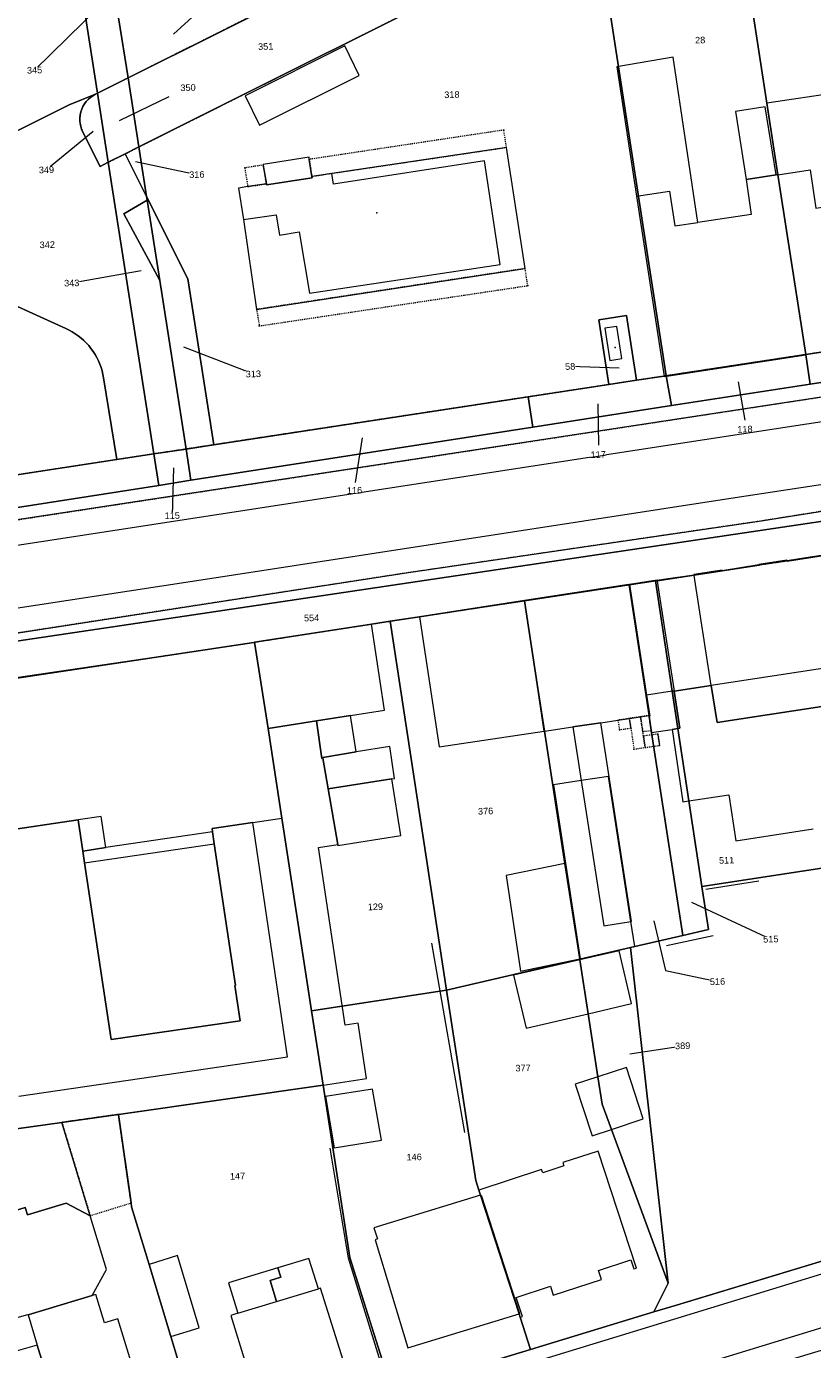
# Model space of a CAD drawing. Header units: millimetres. Extents: x -191 to 81095, y -508122 to 28741.
# Tile 134 of 251: x 5333 to 5417, y 9745 to 9886. Entities that reach past the tile are written whole.
import ezdxf

# ---------------------------------------------------------------- set-up
doc = ezdxf.new("R2010")
doc.units = ezdxf.units.MM
for name, pattern in [('VE22-087 DB - VST Hervest-Dorsten ALK VA2736$0$1', [0]), ('VE22-087 DB - VST Hervest-Dorsten ALK VA2736$0$2', [0.16, 0.06, -0.1]), ('VE22-087 DB - VST Hervest-Dorsten ALK VA2736$0$3', [0.26, 0.11, -0.15])]:
    doc.linetypes.add(name, pattern=pattern)
doc.layers.get('0').update_dxf_attribs({"color": 251})
for name, color, linetype, lineweight in [('VE22-087 DB - VST Hervest-Dorsten ALK VA2736$0$AX_Bauteil', 7, 'VE22-087 DB - VST Hervest-Dorsten ALK VA2736$0$1', 18), ('VE22-087 DB - VST Hervest-Dorsten ALK VA2736$0$AX_BesondererBauwerkspunkt_G2100', 7, 'VE22-087 DB - VST Hervest-Dorsten ALK VA2736$0$1', 18), ('VE22-087 DB - VST Hervest-Dorsten ALK VA2736$0$AX_BesondererBauwerkspunkt_G2300', 7, 'VE22-087 DB - VST Hervest-Dorsten ALK VA2736$0$1', 18), ('VE22-087 DB - VST Hervest-Dorsten ALK VA2736$0$AX_Flurstueck', 9, 'VE22-087 DB - VST Hervest-Dorsten ALK VA2736$0$1', 18), ('VE22-087 DB - VST Hervest-Dorsten ALK VA2736$0$AX_Gebaeude', 7, 'VE22-087 DB - VST Hervest-Dorsten ALK VA2736$0$1', 18), ('VE22-087 DB - VST Hervest-Dorsten ALK VA2736$0$AX_IndustrieUndGewerbeflaeche', 7, 'VE22-087 DB - VST Hervest-Dorsten ALK VA2736$0$1', 18), ('VE22-087 DB - VST Hervest-Dorsten ALK VA2736$0$AX_Platz', 7, 'VE22-087 DB - VST Hervest-Dorsten ALK VA2736$0$1', 18), ('VE22-087 DB - VST Hervest-Dorsten ALK VA2736$0$AX_SonstigesBauwerkOderSonstigeEinrichtung', 7, 'VE22-087 DB - VST Hervest-Dorsten ALK VA2736$0$1', 18), ('VE22-087 DB - VST Hervest-Dorsten ALK VA2736$0$AX_Strassenverkehr', 7, 'VE22-087 DB - VST Hervest-Dorsten ALK VA2736$0$1', 18), ('VE22-087 DB - VST Hervest-Dorsten ALK VA2736$0$AX_Strassenverkehrsanlage', 7, 'VE22-087 DB - VST Hervest-Dorsten ALK VA2736$0$1', 18), ('VE22-087 DB - VST Hervest-Dorsten ALK VA2736$0$AX_Vegetationsmerkmal', 7, 'VE22-087 DB - VST Hervest-Dorsten ALK VA2736$0$1', 18), ('VE22-087 DB - VST Hervest-Dorsten ALK VA2736$0$AX_Weg', 7, 'VE22-087 DB - VST Hervest-Dorsten ALK VA2736$0$1', 18), ('VE22-087 DB - VST Hervest-Dorsten ALK VA2736$0$AX_Wohnbauflaeche', 7, 'VE22-087 DB - VST Hervest-Dorsten ALK VA2736$0$1', 18), ('VE22-087 DB - VST Hervest-Dorsten ALK VA2736$0$Flurgrenzen', 9, 'VE22-087 DB - VST Hervest-Dorsten ALK VA2736$0$1', 18)]:
    doc.layers.add(name, color=color, linetype=linetype, lineweight=lineweight)
doc.layers.add('XREF ALK Kataster', color=251, linetype='Continuous')
doc.styles.add('VE22-087 DB - VST Hervest-Dorsten ALK VA2736$0$0', font='arial.ttf')

# ---------------------------------------------------------------- blocks, each defined once
blk = doc.blocks.new('VE22-087 DB - VST Hervest-Dorsten ALK VA2736$0$99')
at = {"color": 0}
blk.add_point((0, 0), dxfattribs=at)
blk = doc.blocks.new('VE22-087 DB - VST Hervest-Dorsten ALK VA2736')
at = {"layer": 'VE22-087 DB - VST Hervest-Dorsten ALK VA2736$0$AX_Bauteil', "color": 7, "linetype": 'VE22-087 DB - VST Hervest-Dorsten ALK VA2736$0$1', "lineweight": 13, "ltscale": 0.5}
for points in [[(5396.05, 9882.18, 0), (5398.17, 9868.37, 0), (5401.69, 9868.91, 0), (5402.25, 9865.19, 0), (5404.71, 9865.56, 0), (5402.06, 9883.22, 0)], [(5412.08, 9878.29, 0), (5413.26, 9870.65, 0), (5416.7, 9871.18, 0), (5417.31, 9867.08, 0), (5418.71, 9867.29, 0), (5418.65, 9867.72, 0), (5420.23, 9867.96, 0), (5419.7, 9871.42, 0), (5420.92, 9871.61, 0), (5419.73, 9879.43, 0)], [(5363.2, 9872.51, 0), (5358.3, 9871.75, 0), (5358.31, 9871.69, 0), (5358.65, 9869.69, 0), (5358.67, 9869.56, 0), (5363.52, 9870.32, 0), (5363.5, 9870.47, 0), (5363.22, 9872.29, 0)], [(5381.92, 9872.14, 0), (5365.8, 9869.64, 0), (5365.62, 9870.8, 0), (5363.5, 9870.47, 0), (5363.52, 9870.32, 0), (5358.67, 9869.56, 0), (5358.65, 9869.69, 0), (5356.66, 9869.38, 0), (5355.68, 9869.23, 0), (5356.2, 9865.86, 0), (5359.69, 9866.37, 0), (5360.03, 9864.19, 0), (5362.15, 9864.54, 0), (5363.23, 9857.99, 0), (5383.62, 9861.08, 0)], [(5404.32, 9827.85, 0), (5400.38, 9827.24, 0), (5402.18, 9815.52, 0), (5406.15, 9816.1, 0)], [(5433.86, 9820.33, 0), (5433.65, 9820.3, 0), (5406.15, 9816.1, 0), (5406.77, 9812.15, 0), (5434.26, 9816.35, 0), (5434.39, 9816.37, 0), (5434.49, 9816.38, 0)], [(5402.18, 9815.52, 0), (5401.97, 9815.49, 0), (5399.24, 9815.08, 0), (5399.59, 9812.85, 0), (5399.52, 9812.84, 0), (5399.5, 9812.84, 0), (5399.73, 9811.3, 0), (5399.76, 9811.09, 0), (5399.78, 9811.09, 0), (5401.96, 9811.42, 0), (5402.58, 9811.51, 0), (5402.79, 9811.55, 0)], [(5341.02, 9802.11, 0), (5338.54, 9801.75, 0), (5339.04, 9798.43, 0), (5339.49, 9798.5, 0), (5341.51, 9798.8, 0)], [(5352.89, 9800.49, 0), (5341.51, 9798.8, 0), (5339.49, 9798.5, 0), (5339.04, 9798.43, 0), (5339.23, 9797.19, 0), (5353.08, 9799.22, 0)], [(5359.85, 9753.93, 0), (5354.6, 9752.34, 0), (5355.61, 9749.08, 0), (5359.71, 9750.32, 0), (5359.03, 9752.58, 0), (5360.19, 9752.94, 0)], [(5363.17, 9754.93, 0), (5359.85, 9753.93, 0), (5360.19, 9752.94, 0), (5359.03, 9752.58, 0), (5359.71, 9750.32, 0), (5364.2, 9751.69, 0)], [(5340.44, 9751.08, 0), (5340.04, 9750.96, 0), (5333.2, 9748.9, 0), (5334.17, 9745.69, 0), (5335.51, 9741.3, 0), (5335.54, 9741.2, 0), (5344.16, 9743.83, 0), (5344.21, 9743.85, 0), (5342.79, 9748.5, 0), (5341.36, 9748.07, 0)]]:
    blk.add_polyline3d(points, close=True, dxfattribs=at)
at = {"layer": 'VE22-087 DB - VST Hervest-Dorsten ALK VA2736$0$AX_Flurstueck', "linetype": 'VE22-087 DB - VST Hervest-Dorsten ALK VA2736$0$1', "lineweight": 13, "ltscale": 0.5}
for points in [[(5272.55, 9829.5, 0), (5342.66, 9840.23, 0), (5341.26, 9848.95, 0), (5341.19, 9849.33, 0), (5341.1, 9849.71, 0), (5340.99, 9850.07, 0), (5340.86, 9850.43, 0), (5340.71, 9850.79, 0), (5340.54, 9851.13, 0), (5340.35, 9851.47, 0), (5340.14, 9851.79, 0), (5339.91, 9852.1, 0), (5339.67, 9852.4, 0), (5339.42, 9852.68, 0), (5339.14, 9852.95, 0), (5338.86, 9853.21, 0), (5338.56, 9853.45, 0), (5338.24, 9853.67, 0), (5337.92, 9853.87, 0), (5337.58, 9854.06, 0), (5337.24, 9854.23, 0), (5328.11, 9858.36, 0)], [(5348.74, 9885.66, 0), (5357.45, 9893.65, 0)], [(5340.91, 9888.69, 0), (5333.89, 9881.82, 0)], [(5328.11, 9858.36, 0), (5337.24, 9854.23, 0), (5337.58, 9854.06, 0), (5337.92, 9853.87, 0), (5338.24, 9853.67, 0), (5338.56, 9853.45, 0), (5338.86, 9853.21, 0), (5339.14, 9852.95, 0), (5339.42, 9852.68, 0), (5339.67, 9852.4, 0), (5339.91, 9852.1, 0), (5340.14, 9851.79, 0), (5340.35, 9851.47, 0), (5340.54, 9851.13, 0), (5340.71, 9850.79, 0), (5340.86, 9850.43, 0), (5340.99, 9850.07, 0), (5341.1, 9849.71, 0), (5341.19, 9849.33, 0), (5341.26, 9848.95, 0), (5342.66, 9840.23, 0), (5346.63, 9840.84, 0), (5341.76, 9871.98, 0), (5340.89, 9871.54, 0), (5339.04, 9875.21, 0), (5338.92, 9875.5, 0), (5338.82, 9875.8, 0), (5338.76, 9876.11, 0), (5338.73, 9876.42, 0), (5338.73, 9876.73, 0), (5338.77, 9877.05, 0), (5338.83, 9877.35, 0), (5338.93, 9877.65, 0), (5339.06, 9877.94, 0), (5339.22, 9878.21, 0), (5339.41, 9878.46, 0), (5339.62, 9878.69, 0), (5339.85, 9878.9, 0), (5340.11, 9879.08, 0), (5340.38, 9879.24, 0), (5337.59, 9878.11, 0), (5330.97, 9874.82, 0)], [(5342.97, 9876.44, 0), (5348.28, 9878.99, 0)], [(5340.14, 9875.25, 0), (5335.16, 9871.18, 0)], [(5344.66, 9872.08, 0), (5351.22, 9870.67, 0)], [(5308.25, 9817.31, 0), (5463.97, 9840.48, 0), (5473.8, 9842.52, 0), (5479.23, 9843.88, 0), (5484.59, 9845.59, 0), (5490.16, 9847.95, 0), (5495.36, 9850.24, 0), (5497.79, 9851.1, 0), (5499.34, 9851.28, 0), (5500.74, 9850.82, 0), (5502.25, 9849.92, 0), (5501.56, 9852.01, 0), (5500.52, 9855.19, 0), (5498.59, 9861.03, 0), (5479.98, 9858.13, 0), (5469.47, 9856.5, 0), (5456.48, 9854.48, 0), (5431.51, 9850.6, 0), (5416.71, 9848.3, 0), (5401.91, 9846, 0), (5387.11, 9843.69, 0), (5350.59, 9838.02, 0), (5347.16, 9837.48, 0), (5316.93, 9832.78, 0)], [(5345.29, 9860.39, 0), (5337.86, 9859.09, 0)], [(5349.81, 9852.28, 0), (5357.25, 9849.38, 0)], [(5396.32, 9849.99, 0), (5391.08, 9850.18, 0)], [(5409.01, 9848.53, 0), (5409.72, 9844.45, 0)], [(5503.37, 9846.53, 0), (5463.97, 9840.48, 0), (5308.25, 9817.31, 0)], [(5312.35, 9813.95, 0), (5357.29, 9820.72, 0), (5357.39, 9820.74, 0), (5369.86, 9822.67, 0), (5371.87, 9822.98, 0), (5375, 9823.46, 0), (5379.56, 9824.15, 0), (5386.19, 9825.17, 0), (5397.37, 9826.87, 0), (5400.18, 9827.3, 0), (5400.37, 9827.32, 0), (5401.05, 9827.42, 0), (5404.31, 9827.91, 0), (5407.31, 9828.37, 0), (5411.24, 9828.98, 0), (5414.24, 9829.43, 0), (5416.25, 9829.74, 0), (5418.13, 9830.03, 0)], [(5394.05, 9846.2, 0), (5394.11, 9841.76, 0)], [(5368.86, 9842.57, 0), (5368.13, 9837.78, 0)], [(5348.71, 9839.34, 0), (5348.59, 9834.25, 0)], [(5404.05, 9792.97, 0), (5412.5, 9789.03, 0)], [(5400.02, 9790.99, 0), (5401.27, 9785.69, 0), (5406.81, 9784.5, 0)], [(5397.46, 9776.77, 0), (5403.09, 9777.64, 0)], [(5409.64, 9742.64, 0), (5424.4, 9747.08, 0), (5441.43, 9752.42, 0), (5443.52, 9752.55, 0), (5460.75, 9753.61, 0), (5461.14, 9753.54, 0), (5489.68, 9748.52, 0), (5492.18, 9745.55, 0), (5494.65, 9759.7, 0), (5491.22, 9757.36, 0), (5474.02, 9760.41, 0), (5465.82, 9761.88, 0), (5460.74, 9762.79, 0), (5457.55, 9762.61, 0), (5441.19, 9761.7, 0), (5402.42, 9749.94, 0), (5400.03, 9749.22, 0), (5386.86, 9745.22, 0), (5372.06, 9740.74, 0)]]:
    blk.add_polyline3d(points, dxfattribs=at)
for points in [[(5341.23, 9897.88, 0), (5337.97, 9896.24, 0), (5340.61, 9879.35, 0), (5343.87, 9880.99, 0), (5342.87, 9887.42, 0)], [(5431.04, 9853.71, 0), (5428.09, 9872.89, 0), (5426.91, 9880.51, 0), (5424.38, 9896.96, 0), (5409.56, 9894.68, 0), (5410.22, 9890.37, 0), (5412.08, 9878.29, 0), (5413.26, 9870.65, 0), (5416.23, 9851.45, 0)], [(5337.97, 9896.24, 0), (5323.79, 9889.14, 0), (5330.97, 9874.82, 0), (5337.59, 9878.11, 0), (5340.38, 9879.24, 0), (5340.61, 9879.35, 0)], [(5394.22, 9895.35, 0), (5385.83, 9894.05, 0), (5345.03, 9873.62, 0), (5345.86, 9868.32, 0), (5350.26, 9859.54, 0), (5353.04, 9841.82, 0), (5386.58, 9846.93, 0), (5395.2, 9848.24, 0), (5394.14, 9855.17, 0), (5397.11, 9855.62, 0), (5398.17, 9848.7, 0), (5401.13, 9849.15, 0), (5401.33, 9849.18, 0), (5394.68, 9892.37, 0)], [(5385.83, 9894.05, 0), (5362.88, 9890.51, 0), (5343.87, 9880.99, 0), (5345.03, 9873.62, 0)], [(5412.08, 9878.29, 0), (5410.22, 9890.37, 0), (5409.56, 9894.68, 0), (5394.68, 9892.37, 0), (5401.33, 9849.18, 0), (5416.23, 9851.45, 0), (5413.26, 9870.65, 0)], [(5362.88, 9890.51, 0), (5342.87, 9887.42, 0), (5343.87, 9880.99, 0)], [(5343.87, 9880.99, 0), (5340.61, 9879.35, 0), (5341.76, 9871.98, 0), (5343.57, 9872.88, 0), (5345.03, 9873.62, 0)], [(5340.61, 9879.35, 0), (5340.38, 9879.24, 0), (5340.11, 9879.08, 0), (5339.85, 9878.9, 0), (5339.62, 9878.69, 0), (5339.41, 9878.46, 0), (5339.22, 9878.21, 0), (5339.06, 9877.94, 0), (5338.93, 9877.65, 0), (5338.83, 9877.35, 0), (5338.77, 9877.05, 0), (5338.73, 9876.73, 0), (5338.73, 9876.42, 0), (5338.76, 9876.11, 0), (5338.82, 9875.8, 0), (5338.92, 9875.5, 0), (5339.04, 9875.21, 0), (5340.89, 9871.54, 0), (5341.76, 9871.98, 0)], [(5343.57, 9872.88, 0), (5341.76, 9871.98, 0), (5346.63, 9840.84, 0), (5350.07, 9841.36, 0), (5347.26, 9859.37, 0), (5345.92, 9867.94, 0), (5345.86, 9868.32, 0)], [(5345.03, 9873.62, 0), (5343.57, 9872.88, 0), (5345.86, 9868.32, 0)], [(5345.86, 9868.32, 0), (5345.92, 9867.94, 0), (5347.26, 9859.37, 0), (5350.07, 9841.36, 0), (5353.04, 9841.82, 0), (5350.26, 9859.54, 0)], [(5397.11, 9855.62, 0), (5394.14, 9855.17, 0), (5395.2, 9848.24, 0), (5398.17, 9848.7, 0)], [(5431.51, 9850.6, 0), (5431.04, 9853.71, 0), (5416.23, 9851.45, 0), (5416.23, 9851.41, 0), (5416.71, 9848.3, 0)], [(5416.71, 9848.3, 0), (5416.23, 9851.41, 0), (5416.23, 9851.45, 0), (5401.33, 9849.18, 0), (5401.91, 9846, 0)], [(5401.33, 9849.18, 0), (5401.13, 9849.15, 0), (5398.17, 9848.7, 0), (5395.2, 9848.24, 0), (5386.58, 9846.93, 0), (5387.11, 9843.69, 0), (5401.91, 9846, 0)], [(5387.11, 9843.69, 0), (5386.58, 9846.93, 0), (5353.04, 9841.82, 0), (5350.07, 9841.36, 0), (5350.59, 9838.02, 0)], [(5347.16, 9837.48, 0), (5346.63, 9840.84, 0), (5342.66, 9840.23, 0), (5272.55, 9829.5, 0), (5248.29, 9825.76, 0), (5248.82, 9822.36, 0), (5316.93, 9832.78, 0)], [(5350.59, 9838.02, 0), (5350.07, 9841.36, 0), (5346.63, 9840.84, 0), (5347.16, 9837.48, 0)], [(5431.85, 9832.16, 0), (5428.05, 9831.57, 0), (5425.06, 9831.11, 0), (5421.12, 9830.5, 0), (5418.13, 9830.03, 0), (5416.25, 9829.74, 0), (5414.24, 9829.43, 0), (5411.24, 9828.98, 0), (5407.31, 9828.37, 0), (5404.31, 9827.91, 0), (5401.05, 9827.42, 0), (5400.37, 9827.32, 0), (5400.18, 9827.3, 0), (5401.97, 9815.49, 0), (5402.58, 9811.51, 0), (5403.75, 9803.8, 0), (5405.14, 9794.64, 0), (5436.82, 9799.5, 0), (5435.41, 9808.76, 0), (5434.26, 9816.35, 0), (5433.65, 9820.3, 0), (5431.87, 9832.04, 0)], [(5405.14, 9794.64, 0), (5403.75, 9803.8, 0), (5402.58, 9811.51, 0), (5401.97, 9815.49, 0), (5400.18, 9827.3, 0), (5397.37, 9826.87, 0), (5399.51, 9812.91, 0), (5399.52, 9812.84, 0), (5399.78, 9811.09, 0), (5403.11, 9789.42, 0), (5405.84, 9790.05, 0)], [(5392.1, 9786.92, 0), (5392.1, 9786.89, 0), (5397.53, 9788.14, 0), (5397.99, 9788.24, 0), (5403.11, 9789.42, 0), (5399.78, 9811.09, 0), (5399.52, 9812.84, 0), (5399.51, 9812.91, 0), (5397.37, 9826.87, 0), (5386.19, 9825.17, 0), (5387.57, 9816.25, 0), (5388.34, 9811.23, 0), (5390.52, 9797.11, 0)], [(5387.57, 9816.25, 0), (5386.19, 9825.17, 0), (5379.56, 9824.15, 0), (5375, 9823.46, 0), (5371.87, 9822.98, 0), (5377.89, 9783.58, 0), (5392.1, 9786.89, 0), (5392.1, 9786.92, 0), (5390.52, 9797.11, 0), (5388.34, 9811.23, 0)], [(5371.87, 9822.98, 0), (5369.86, 9822.67, 0), (5357.39, 9820.74, 0), (5358.82, 9811.51, 0), (5360.29, 9801.96, 0), (5363.47, 9781.36, 0), (5377.89, 9783.58, 0)], [(5364.7, 9773.42, 0), (5363.47, 9781.36, 0), (5360.29, 9801.96, 0), (5358.82, 9811.51, 0), (5357.39, 9820.74, 0), (5357.29, 9820.72, 0), (5312.35, 9813.95, 0), (5308.88, 9813.43, 0), (5314.81, 9777.19, 0), (5315.18, 9774.93, 0), (5316.54, 9766.59, 0), (5321.09, 9767.23, 0), (5327.32, 9768.12, 0), (5336.81, 9769.46, 0), (5341.33, 9770.1, 0), (5342.84, 9770.32, 0)], [(5441.19, 9761.7, 0), (5441.02, 9763.13, 0), (5437.19, 9797.09, 0), (5436.82, 9799.5, 0), (5405.14, 9794.64, 0), (5405.84, 9790.05, 0), (5403.11, 9789.42, 0), (5397.99, 9788.24, 0), (5397.53, 9788.14, 0), (5401.55, 9752.29, 0), (5400.03, 9749.22, 0), (5402.42, 9749.94, 0)], [(5397.53, 9788.14, 0), (5392.1, 9786.89, 0), (5392.11, 9786.81, 0), (5393, 9781.06, 0), (5394.05, 9774.33, 0), (5394.5, 9771.39, 0), (5395.49, 9768.7, 0), (5401.55, 9752.29, 0)], [(5380.99, 9763.27, 0), (5381.33, 9762.24, 0), (5381.5, 9761.68, 0), (5385.63, 9749.02, 0), (5385.74, 9748.67, 0), (5386.86, 9745.22, 0), (5400.03, 9749.22, 0), (5401.55, 9752.29, 0), (5395.49, 9768.7, 0), (5394.5, 9771.39, 0), (5394.05, 9774.33, 0), (5393, 9781.06, 0), (5392.11, 9786.81, 0), (5392.1, 9786.89, 0), (5377.89, 9783.58, 0)], [(5385.74, 9748.67, 0), (5385.63, 9749.02, 0), (5381.5, 9761.68, 0), (5381.33, 9762.24, 0), (5380.99, 9763.27, 0), (5377.89, 9783.58, 0), (5363.47, 9781.36, 0), (5364.7, 9773.42, 0), (5367.55, 9755.04, 0), (5372.06, 9740.74, 0), (5386.86, 9745.22, 0)], [(5372.06, 9740.74, 0), (5367.55, 9755.04, 0), (5364.7, 9773.42, 0), (5342.84, 9770.32, 0), (5344.19, 9760.86, 0), (5344.25, 9760.43, 0), (5346.11, 9754.29, 0), (5348.44, 9746.6, 0), (5352.04, 9734.67, 0)], [(5346.11, 9754.29, 0), (5344.25, 9760.43, 0), (5344.19, 9760.86, 0), (5342.84, 9770.32, 0), (5341.33, 9770.1, 0), (5336.81, 9769.46, 0), (5327.32, 9768.12, 0), (5321.09, 9767.23, 0), (5329.72, 9727.9, 0), (5352.04, 9734.67, 0), (5348.44, 9746.6, 0)]]:
    blk.add_polyline3d(points, close=True, dxfattribs=at)
at = {"layer": 'VE22-087 DB - VST Hervest-Dorsten ALK VA2736$0$AX_Gebaeude', "color": 7, "linetype": 'VE22-087 DB - VST Hervest-Dorsten ALK VA2736$0$1', "lineweight": 13, "ltscale": 0.5}
for points in [[(5402.06, 9883.22, 0), (5396.05, 9882.18, 0), (5398.17, 9868.37, 0), (5401.13, 9849.15, 0), (5401.14, 9849.1, 0), (5416.23, 9851.41, 0), (5416.23, 9851.45, 0), (5413.26, 9870.65, 0), (5413.06, 9870.63, 0), (5409.86, 9870.14, 0), (5410.42, 9866.42, 0), (5404.71, 9865.56, 0)], [(5420.23, 9867.96, 0), (5419.7, 9871.42, 0), (5420.92, 9871.61, 0), (5419.73, 9879.43, 0), (5412.08, 9878.29, 0), (5413.26, 9870.65, 0), (5416.23, 9851.45, 0), (5431.04, 9853.71, 0), (5431.43, 9853.77, 0), (5429.6, 9865.69, 0), (5429.5, 9865.68, 0), (5428.48, 9872.95, 0), (5428.09, 9872.89, 0), (5424.87, 9872.41, 0), (5425.49, 9868.3, 0), (5424.07, 9868.07, 0), (5424, 9868.52, 0)], [(5413.06, 9870.63, 0), (5411.91, 9877.89, 0), (5408.74, 9877.41, 0), (5409.86, 9870.14, 0)], [(5357.6, 9856.27, 0), (5386.27, 9860.64, 0), (5384.29, 9873.57, 0), (5365.62, 9870.8, 0), (5363.5, 9870.47, 0), (5363.22, 9872.29, 0), (5363.2, 9872.51, 0), (5358.3, 9871.75, 0), (5358.31, 9871.69, 0), (5358.65, 9869.69, 0), (5356.66, 9869.38, 0), (5355.68, 9869.23, 0), (5356.2, 9865.86, 0)], [(5396.58, 9851.03, 0), (5396.06, 9854.45, 0), (5394.79, 9854.25, 0), (5395.31, 9850.81, 0)], [(5397.36, 9826.9, 0), (5386.19, 9825.2, 0), (5386.19, 9825.17, 0), (5387.57, 9816.25, 0), (5388.34, 9811.23, 0), (5391.38, 9811.69, 0), (5394.34, 9812.14, 0), (5396.18, 9812.41, 0), (5397.4, 9812.6, 0), (5398.59, 9812.77, 0), (5399.49, 9812.91, 0), (5399.51, 9812.91, 0), (5397.37, 9826.87, 0)], [(5387.57, 9816.25, 0), (5386.19, 9825.17, 0), (5386.19, 9825.2, 0), (5379.55, 9824.17, 0), (5379.56, 9824.15, 0), (5375, 9823.46, 0), (5377.09, 9809.55, 0), (5388.32, 9811.23, 0), (5387.55, 9816.25, 0)], [(5357.39, 9820.74, 0), (5357.29, 9820.72, 0), (5357.3, 9820.66, 0), (5312.33, 9814.04, 0), (5312.35, 9813.95, 0), (5312.4, 9813.56, 0), (5312.52, 9813.57, 0), (5314.2, 9802.2, 0), (5314.32, 9802.21, 0), (5314.84, 9798.26, 0), (5338.54, 9801.75, 0), (5339.04, 9798.43, 0), (5339.23, 9797.19, 0), (5342.07, 9778.31, 0), (5355.84, 9780.32, 0), (5355.28, 9784.06, 0), (5355.34, 9784.06, 0), (5353.08, 9799.22, 0), (5352.89, 9800.49, 0), (5352.84, 9800.85, 0), (5357.2, 9801.5, 0), (5360.29, 9801.96, 0), (5358.82, 9811.51, 0)], [(5368.22, 9809.02, 0), (5367.63, 9812.9, 0), (5364, 9812.33, 0), (5364.56, 9808.32, 0), (5364.68, 9808.35, 0), (5364.67, 9808.44, 0)], [(5394.34, 9812.14, 0), (5391.38, 9811.69, 0), (5392.27, 9805.96, 0), (5394.67, 9790.45, 0), (5397.57, 9790.91, 0), (5397.62, 9790.92, 0)], [(5371.81, 9809.61, 0), (5368.22, 9809.02, 0), (5364.67, 9808.44, 0), (5364.68, 9808.35, 0), (5365.25, 9805.07, 0), (5372.03, 9806.13, 0), (5372.31, 9806.17, 0)], [(5373.01, 9800.1, 0), (5372.03, 9806.13, 0), (5365.25, 9805.07, 0), (5366.26, 9799.15, 0), (5366.28, 9799.03, 0)], [(5397.57, 9790.91, 0), (5395.18, 9806.41, 0), (5392.27, 9805.96, 0), (5389.3, 9805.5, 0), (5392.13, 9786.93, 0), (5397.99, 9788.24, 0)], [(5390.55, 9797.12, 0), (5390.52, 9797.11, 0), (5384.24, 9795.83, 0), (5385.77, 9785.62, 0), (5392.1, 9786.92, 0)], [(5396.32, 9787.78, 0), (5392.11, 9786.81, 0), (5385.03, 9785.19, 0), (5386.37, 9779.52, 0), (5393, 9781.06, 0), (5397.63, 9782.14, 0)], [(5397.09, 9775.32, 0), (5394.05, 9774.33, 0), (5391.6, 9773.53, 0), (5393.43, 9768.02, 0), (5395.49, 9768.7, 0), (5398.89, 9769.83, 0)], [(5369.99, 9773, 0), (5364.95, 9772.22, 0), (5365.89, 9766.76, 0), (5370.93, 9767.57, 0)], [(5336.81, 9769.46, 0), (5327.32, 9768.12, 0), (5327.94, 9761.71, 0), (5331.09, 9762.01, 0), (5331.3, 9759.89, 0), (5332.88, 9760.36, 0), (5333.12, 9759.59, 0), (5337.28, 9760.84, 0), (5339.83, 9759.5, 0)], [(5398.17, 9753.9, 0), (5394.07, 9766.4, 0), (5390.28, 9765.17, 0), (5390.4, 9764.81, 0), (5388.15, 9764.07, 0), (5388.03, 9764.43, 0), (5381.33, 9762.24, 0), (5381.5, 9761.68, 0), (5381.56, 9761.7, 0), (5385.68, 9749.04, 0), (5385.63, 9749.02, 0), (5385.74, 9748.67, 0), (5385.98, 9748.74, 0), (5385.32, 9750.78, 0), (5388.97, 9751.97, 0), (5389.28, 9751.01, 0), (5394.42, 9752.68, 0), (5394.1, 9753.64, 0), (5397.57, 9754.77, 0), (5397.88, 9753.81, 0)], [(5385.63, 9749.02, 0), (5381.5, 9761.68, 0), (5370.11, 9758.21, 0), (5370.51, 9757.01, 0), (5370.26, 9756.93, 0), (5373.75, 9745.4, 0)], [(5328.56, 9749.75, 0), (5331.15, 9748.37, 0), (5333.18, 9748.95, 0), (5333.2, 9748.9, 0), (5340.04, 9750.96, 0), (5341.58, 9753.74, 0), (5339.83, 9759.5, 0), (5337.28, 9760.84, 0), (5333.12, 9759.59, 0), (5332.88, 9760.36, 0), (5331.3, 9759.89, 0), (5330.22, 9759.56, 0), (5330.45, 9758.79, 0), (5328.16, 9758.09, 0), (5326.82, 9755.5, 0)], [(5351.47, 9747.54, 0), (5349.16, 9755.23, 0), (5346.11, 9754.29, 0), (5348.44, 9746.6, 0)], [(5364.2, 9751.69, 0), (5363.17, 9754.93, 0), (5359.85, 9753.93, 0), (5354.6, 9752.34, 0), (5355.61, 9749.08, 0), (5354.86, 9748.85, 0), (5357.45, 9740.4, 0), (5367.04, 9743.38, 0), (5364.41, 9751.75, 0)], [(5342.79, 9748.5, 0), (5341.36, 9748.07, 0), (5340.44, 9751.08, 0), (5340.04, 9750.96, 0), (5333.2, 9748.9, 0), (5334.17, 9745.69, 0), (5335.51, 9741.3, 0), (5335.32, 9741.24, 0), (5336.01, 9738.98, 0), (5337.44, 9734.28, 0), (5346.25, 9736.94, 0), (5344.16, 9743.83, 0), (5344.21, 9743.85, 0)], [(5332.21, 9737.83, 0), (5336.01, 9738.98, 0), (5335.32, 9741.24, 0), (5335.51, 9741.3, 0), (5334.17, 9745.69, 0), (5330.15, 9744.54, 0)]]:
    blk.add_polyline3d(points, close=True, dxfattribs=at)
for points in [[(5418.14, 9829.96, 0), (5414.25, 9829.36, 0), (5414.24, 9829.43, 0), (5414.23, 9829.48, 0), (5411.23, 9829.03, 0), (5411.24, 9828.98, 0), (5411.25, 9828.91, 0), (5407.32, 9828.31, 0), (5407.31, 9828.37, 0), (5407.3, 9828.43, 0), (5404.3, 9827.97, 0), (5404.31, 9827.91, 0), (5404.32, 9827.85, 0), (5400.38, 9827.24, 0), (5400.37, 9827.32, 0), (5400.36, 9827.37, 0), (5397.43, 9826.91, 0), (5397.43, 9826.88, 0), (5399.24, 9815.08, 0), (5399.59, 9812.85, 0), (5399.52, 9812.84, 0), (5399.5, 9812.84, 0), (5399.73, 9811.3, 0), (5399.76, 9811.09, 0), (5399.78, 9811.09, 0), (5401.96, 9811.42, 0), (5402.58, 9811.51, 0), (5402.79, 9811.55, 0), (5402.18, 9815.52, 0), (5406.15, 9816.1, 0), (5406.77, 9812.15, 0), (5434.26, 9816.35, 0)], [(5434.26, 9816.35, 0), (5406.77, 9812.15, 0), (5406.15, 9816.1, 0), (5402.18, 9815.52, 0), (5402.79, 9811.55, 0), (5402.58, 9811.51, 0), (5401.96, 9811.42, 0), (5403.1, 9803.7, 0), (5403.75, 9803.8, 0), (5408.02, 9804.44, 0), (5408.76, 9799.53, 0), (5417.02, 9800.79, 0)], [(5332.21, 9772.26, 0), (5360.91, 9776.45, 0), (5357.2, 9801.5, 0), (5352.84, 9800.85, 0), (5352.89, 9800.49, 0), (5353.08, 9799.22, 0), (5355.34, 9784.06, 0), (5355.28, 9784.06, 0), (5355.84, 9780.32, 0), (5342.07, 9778.31, 0), (5339.23, 9797.19, 0), (5339.04, 9798.43, 0), (5338.54, 9801.75, 0), (5314.84, 9798.26, 0)]]:
    blk.add_polyline3d(points, dxfattribs=at)
at = {"layer": 'VE22-087 DB - VST Hervest-Dorsten ALK VA2736$0$AX_IndustrieUndGewerbeflaeche', "color": 253, "linetype": 'VE22-087 DB - VST Hervest-Dorsten ALK VA2736$0$1', "lineweight": 13, "ltscale": 0.5, "true_color": 0x999999}
blk.add_polyline3d([(5398.17, 9848.7, 0), (5397.11, 9855.62, 0), (5394.14, 9855.17, 0), (5395.2, 9848.24, 0)], close=True, dxfattribs=at)
at = {"layer": 'VE22-087 DB - VST Hervest-Dorsten ALK VA2736$0$AX_SonstigesBauwerkOderSonstigeEinrichtung', "color": 7, "linetype": 'VE22-087 DB - VST Hervest-Dorsten ALK VA2736$0$3', "lineweight": 13, "ltscale": 0.5}
for points in [[(5363.22, 9872.29, 0), (5363.5, 9870.47, 0), (5365.62, 9870.8, 0), (5384.29, 9873.57, 0), (5383.98, 9875.42, 0)], [(5356.33, 9871.38, 0), (5356.66, 9869.38, 0), (5358.65, 9869.69, 0), (5358.31, 9871.69, 0)], [(5357.6, 9856.27, 0), (5357.89, 9854.51, 0), (5386.55, 9858.81, 0), (5386.27, 9860.64, 0)], [(5396.18, 9812.41, 0), (5396.34, 9811.39, 0), (5397.56, 9811.57, 0), (5397.4, 9812.6, 0)], [(5397.4, 9812.6, 0), (5397.56, 9811.57, 0), (5397.89, 9809.32, 0), (5399.09, 9809.49, 0), (5398.9, 9810.71, 0), (5398.83, 9811.2, 0), (5398.59, 9812.77, 0)], [(5398.59, 9812.77, 0), (5398.83, 9811.2, 0), (5399.73, 9811.3, 0), (5399.5, 9812.84, 0), (5399.52, 9812.84, 0), (5399.51, 9812.91, 0), (5399.49, 9812.91, 0)], [(5398.9, 9810.71, 0), (5399.09, 9809.49, 0), (5400.01, 9809.62, 0), (5400.63, 9809.71, 0), (5400.45, 9810.93, 0), (5399.82, 9810.84, 0)], [(5342.84, 9770.32, 0), (5341.33, 9770.1, 0), (5336.81, 9769.46, 0), (5339.83, 9759.5, 0), (5344.19, 9760.86, 0)]]:
    blk.add_polyline3d(points, close=True, dxfattribs=at)
for points in [[(5396.18, 9812.41, 0), (5396.34, 9811.39, 0)], [(5398.59, 9812.77, 0), (5398.83, 9811.2, 0)], [(5400.45, 9810.93, 0), (5400.63, 9809.71, 0)]]:
    blk.add_polyline3d(points, dxfattribs=at)
at = {"layer": 'VE22-087 DB - VST Hervest-Dorsten ALK VA2736$0$AX_Strassenverkehr', "color": 253, "linetype": 'VE22-087 DB - VST Hervest-Dorsten ALK VA2736$0$1', "lineweight": 13, "ltscale": 0.5, "true_color": 0x999999}
blk.add_polyline3d([(5345.92, 9867.94, 0), (5343.42, 9866.48, 0), (5347.25, 9859.37, 0), (5350.07, 9841.36, 0), (5353.04, 9841.82, 0), (5350.26, 9859.54, 0), (5345.86, 9868.32, 0)], close=True, dxfattribs=at)
at = {"layer": 'VE22-087 DB - VST Hervest-Dorsten ALK VA2736$0$AX_Strassenverkehrsanlage', "color": 7, "linetype": 'VE22-087 DB - VST Hervest-Dorsten ALK VA2736$0$1', "lineweight": 13, "ltscale": 0.5, "true_color": 0xf7f7f0}
for points in [[(5327.02, 9724.21, 0), (5327.57, 9724.67, 0), (5328.45, 9725.17, 0), (5330.09, 9725.71, 0), (5338.81, 9728.28, 0), (5339.17, 9728.55, 0), (5339.73, 9729.51, 0), (5353.86, 9733.69, 0), (5402.13, 9748.45, 0), (5438.62, 9759.64, 0), (5439.7, 9759.85, 0), (5441.15, 9760.08, 0), (5443.15, 9760.27, 0), (5453.91, 9760.84, 0), (5457.67, 9760.92, 0), (5460.4, 9760.87, 0), (5476.43, 9759.28, 0), (5492.57, 9757.63, 0), (5493.59, 9757.54, 0), (5494.26, 9757.51, 0)], [(5333.08, 9719, 0), (5333.62, 9719.85, 0), (5334.31, 9720.69, 0), (5335.11, 9721.54, 0), (5336.02, 9722.32, 0), (5337.17, 9722.89, 0), (5338.68, 9723.43, 0), (5361.38, 9730.35, 0), (5385.87, 9737.73, 0), (5418.54, 9747.73, 0), (5436.3, 9753.24, 0), (5439.19, 9754.06, 0), (5441.56, 9754.53, 0), (5443.88, 9754.8, 0), (5446.78, 9755.06, 0), (5453.09, 9755.32, 0), (5458.4, 9755.63, 0), (5461.61, 9755.28, 0), (5483.15, 9751.44, 0), (5492.9, 9749.67, 0)]]:
    blk.add_polyline3d(points, dxfattribs=at)
at = {"layer": 'VE22-087 DB - VST Hervest-Dorsten ALK VA2736$0$AX_Vegetationsmerkmal', "color": 7, "linetype": 'VE22-087 DB - VST Hervest-Dorsten ALK VA2736$0$1', "lineweight": 13, "ltscale": 0.5}
for points in [[(5405.55, 9794.35, 0), (5411.23, 9795.25, 0)], [(5401.36, 9788.34, 0), (5406.35, 9789.42, 0)], [(5376.27, 9788.6, 0), (5379.78, 9768.39, 0)]]:
    blk.add_polyline3d(points, dxfattribs=at)
at = {"layer": 'VE22-087 DB - VST Hervest-Dorsten ALK VA2736$0$AX_BesondererBauwerkspunkt_G2100', "color": 7, "xscale": 0.5, "yscale": 0.5, "zscale": 0.5}
for p, rotation in [((5383.98, 9875.42), 1.589441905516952), ((5356.33, 9871.38), 1.589441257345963), ((5358.31, 9871.69), 1.589441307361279), ((5363.22, 9872.29), 1.589441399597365), ((5356.66, 9869.38), 1.589440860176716), ((5386.55, 9858.81), 1.589438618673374), ((5357.89, 9854.51), 1.589437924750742)]:
    blk.add_blockref('VE22-087 DB - VST Hervest-Dorsten ALK VA2736$0$99', p, dxfattribs=dict(at, rotation=rotation))
at = {"layer": 'VE22-087 DB - VST Hervest-Dorsten ALK VA2736$0$AX_BesondererBauwerkspunkt_G2300', "color": 7, "xscale": 0.5, "yscale": 0.5, "zscale": 0.5}
for p, rotation in [((5396.34, 9811.39), 1.589429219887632), ((5397.56, 9811.57), 1.589429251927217), ((5398.83, 9811.2), 1.589429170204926), ((5398.9, 9810.71), 1.58942907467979), ((5399.82, 9810.84), 1.589429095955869), ((5400.45, 9810.93), 1.589429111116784), ((5397.89, 9809.32), 1.589428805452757), ((5400.01, 9809.62), 1.589428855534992), ((5400.63, 9809.71), 1.589428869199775)]:
    blk.add_blockref('VE22-087 DB - VST Hervest-Dorsten ALK VA2736$0$99', p, dxfattribs=dict(at, rotation=rotation))
at = {"layer": 'VE22-087 DB - VST Hervest-Dorsten ALK VA2736$0$AX_Gebaeude', "color": 7, "xscale": 0.5, "yscale": 0.5, "zscale": 0.5}
for p, rotation in [((5370.42, 9866.58), 1.589440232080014), ((5395.88, 9852.21), 1.58943727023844)]:
    blk.add_blockref('VE22-087 DB - VST Hervest-Dorsten ALK VA2736$0$99', p, dxfattribs=dict(at, rotation=rotation))
at = {"layer": 'VE22-087 DB - VST Hervest-Dorsten ALK VA2736$0$AX_Flurstueck', "char_height": 0.7, "attachment_point": 2, "rotation": 1.5894, "style": 'VE22-087 DB - VST Hervest-Dorsten ALK VA2736$0$0', "bg_fill": 3, "box_fill_scale": 1, "bg_fill_color": 256, "bg_fill_transparency": 0}
for s, insert in [('28', (5404.95, 9885.38)), ('351', (5358.56, 9884.7)), ('345', (5333.88, 9882.17)), ('350', (5350.27, 9880.3)), ('318', (5378.44, 9879.55)), ('349', (5335.15, 9871.53)), ('316', (5351.21, 9871.02)), ('342', (5335.24, 9863.53)), ('343', (5337.85, 9859.44)), ('58', (5391.07, 9850.53)), ('313', (5357.24, 9849.73)), ('118', (5409.73, 9843.83)), ('117', (5394.06, 9841.12)), ('116', (5368.04, 9837.3)), ('115', (5348.58, 9834.6)), ('554', (5363.46, 9823.68)), ('376', (5382.04, 9803.05)), ('511', (5407.77, 9797.8)), ('129', (5370.27, 9792.83)), ('515', (5412.49, 9789.38)), ('516', (5406.8, 9784.85)), ('389', (5403.08, 9777.99)), ('377', (5386.04, 9775.62)), ('146', (5374.41, 9766.11)), ('147', (5355.55, 9764.07))]:
    blk.add_mtext(s, dxfattribs=dict(at, insert=insert))
at = {"layer": 'VE22-087 DB - VST Hervest-Dorsten ALK VA2736$0$AX_Gebaeude', "color": 7, "linetype": 'VE22-087 DB - VST Hervest-Dorsten ALK VA2736$0$1', "lineweight": 13, "ltscale": 0.5}
for points in [[(5356.37, 9879.09, 0), (5357.92, 9875.95, 0), (5368.56, 9881.25, 0), (5367.01, 9884.41, 0)], [(5371.27, 9813.48, 0), (5369.86, 9822.67, 0), (5357.39, 9820.74, 0), (5358.82, 9811.51, 0), (5364, 9812.33, 0), (5367.63, 9812.9, 0)], [(5366.26, 9799.15, 0), (5365.25, 9805.07, 0), (5364.68, 9808.35, 0), (5364.56, 9808.32, 0), (5364, 9812.33, 0), (5358.82, 9811.51, 0), (5360.29, 9801.96, 0), (5363.47, 9781.36, 0), (5364.7, 9773.42, 0), (5369.34, 9774.14, 0), (5368.43, 9780.06, 0), (5367.04, 9779.85, 0), (5364.21, 9798.8, 0)]]:
    blk.add_polyline3d(points, close=True, dxfattribs=at)
at = {"layer": 'VE22-087 DB - VST Hervest-Dorsten ALK VA2736$0$AX_IndustrieUndGewerbeflaeche', "color": 253, "linetype": 'VE22-087 DB - VST Hervest-Dorsten ALK VA2736$0$1', "lineweight": 13, "ltscale": 0.5, "true_color": 0x999999}
blk.add_polyline3d([(5393.8, 9898.05, 0), (5385.83, 9894.05, 0), (5345.03, 9873.62, 0), (5343.57, 9872.88, 0), (5345.86, 9868.32, 0), (5350.26, 9859.54, 0), (5353.04, 9841.82, 0), (5386.58, 9846.93, 0), (5395.2, 9848.24, 0), (5394.14, 9855.17, 0), (5397.11, 9855.62, 0), (5398.17, 9848.7, 0), (5401.13, 9849.15, 0), (5401.33, 9849.18, 0), (5394.68, 9892.37, 0), (5394.22, 9895.35, 0)], close=True, dxfattribs=at)
at = {"layer": 'VE22-087 DB - VST Hervest-Dorsten ALK VA2736$0$AX_Platz', "color": 254, "linetype": 'VE22-087 DB - VST Hervest-Dorsten ALK VA2736$0$1', "lineweight": 13, "ltscale": 0.5, "true_color": 0xd9ffd9}
blk.add_polyline3d([(5441.19, 9761.7, 0), (5441.02, 9763.13, 0), (5437.19, 9797.09, 0), (5436.82, 9799.5, 0), (5405.14, 9794.64, 0), (5405.84, 9790.05, 0), (5403.11, 9789.42, 0), (5397.99, 9788.24, 0), (5397.53, 9788.14, 0), (5401.55, 9752.29, 0), (5400.03, 9749.22, 0), (5402.42, 9749.94, 0)], close=True, dxfattribs=at)
at = {"layer": 'VE22-087 DB - VST Hervest-Dorsten ALK VA2736$0$AX_Strassenverkehr', "color": 253, "linetype": 'VE22-087 DB - VST Hervest-Dorsten ALK VA2736$0$1', "lineweight": 13, "ltscale": 0.5, "true_color": 0x999999}
for points in [[(5444.7, 9851.01, 0), (5328.47, 9833.26, 0)], [(5324.31, 9820.52, 0), (5373.83, 9828.16, 0), (5411.05, 9833.61, 0), (5452.81, 9840.24, 0), (5462.45, 9841.64, 0), (5469.34, 9842.85, 0), (5474.23, 9843.92, 0), (5478.05, 9844.96, 0), (5481.68, 9846.09, 0), (5481.96, 9847.31, 0), (5482.43, 9848.29, 0), (5482.9, 9849.04, 0), (5483.7, 9849.48, 0), (5486.6, 9850.58, 0), (5494.05, 9853.5, 0), (5498.56, 9854.98, 0), (5499.73, 9855.16, 0), (5500.52, 9855.19, 0), (5498.59, 9861.03, 0), (5508.75, 9862.61, 0)], [(5328.11, 9858.36, 0), (5337.24, 9854.23, 0), (5337.58, 9854.06, 0), (5337.92, 9853.87, 0), (5338.24, 9853.67, 0), (5338.56, 9853.45, 0), (5338.86, 9853.21, 0), (5339.14, 9852.95, 0), (5339.42, 9852.68, 0), (5339.67, 9852.4, 0), (5339.91, 9852.1, 0), (5340.14, 9851.79, 0), (5340.35, 9851.47, 0), (5340.54, 9851.13, 0), (5340.71, 9850.79, 0), (5340.86, 9850.43, 0), (5340.99, 9850.07, 0), (5341.1, 9849.71, 0), (5341.19, 9849.33, 0), (5341.26, 9848.95, 0), (5342.66, 9840.23, 0), (5346.63, 9840.84, 0), (5350.07, 9841.36, 0), (5347.25, 9859.37, 0), (5343.42, 9866.48, 0), (5345.92, 9867.94, 0), (5345.86, 9868.32, 0), (5343.57, 9872.88, 0), (5341.76, 9871.98, 0), (5340.89, 9871.54, 0), (5339.04, 9875.21, 0), (5338.92, 9875.5, 0), (5338.82, 9875.8, 0), (5338.76, 9876.11, 0), (5338.73, 9876.42, 0), (5338.73, 9876.73, 0), (5338.77, 9877.05, 0), (5338.83, 9877.35, 0), (5338.93, 9877.65, 0), (5339.06, 9877.94, 0), (5339.22, 9878.21, 0), (5339.41, 9878.46, 0), (5339.62, 9878.69, 0), (5339.85, 9878.9, 0), (5340.11, 9879.08, 0), (5340.38, 9879.24, 0), (5337.59, 9878.11, 0), (5330.97, 9874.82, 0)], [(5409.64, 9742.64, 0), (5424.4, 9747.08, 0), (5441.43, 9752.42, 0), (5443.52, 9752.55, 0), (5460.75, 9753.61, 0), (5461.14, 9753.54, 0), (5489.68, 9748.52, 0), (5492.18, 9745.55, 0), (5494.65, 9759.7, 0), (5494.77, 9760.41, 0), (5493.38, 9759.36, 0), (5474.23, 9761.5, 0), (5460.74, 9762.79, 0), (5457.55, 9762.61, 0), (5441.19, 9761.7, 0), (5402.42, 9749.94, 0), (5400.03, 9749.22, 0), (5386.86, 9745.22, 0), (5372.06, 9740.74, 0)]]:
    blk.add_polyline3d(points, dxfattribs=at)
at = {"layer": 'VE22-087 DB - VST Hervest-Dorsten ALK VA2736$0$AX_Strassenverkehrsanlage', "color": 7, "linetype": 'VE22-087 DB - VST Hervest-Dorsten ALK VA2736$0$1', "lineweight": 13, "ltscale": 0.5, "true_color": 0xf7f7f0}
for points in [[(5465.67, 9852.46, 0), (5459.38, 9850.61, 0), (5451.4, 9849.36, 0), (5438.19, 9847.36, 0), (5401.94, 9841.81, 0), (5334.61, 9831.47, 0), (5285.76, 9823.99, 0), (5241.22, 9817.18, 0), (5219, 9813.79, 0), (5200.12, 9811.08, 0)], [(5263.96, 9813.99, 0), (5354, 9827.74, 0), (5408.24, 9836.12, 0), (5450.82, 9842.61, 0), (5465.17, 9844.99, 0), (5472.39, 9846.33, 0), (5475.34, 9847.02, 0), (5478.72, 9847.95, 0), (5482.9, 9849.04, 0)]]:
    blk.add_polyline3d(points, dxfattribs=at)
at = {"layer": 'VE22-087 DB - VST Hervest-Dorsten ALK VA2736$0$AX_Vegetationsmerkmal', "color": 7, "linetype": 'VE22-087 DB - VST Hervest-Dorsten ALK VA2736$0$1', "lineweight": 13, "ltscale": 0.5}
blk.add_polyline3d([(5356.49, 9736.23, 0), (5371.75, 9740.92, 0), (5367.42, 9754.97, 0), (5365.46, 9766.7, 0)], dxfattribs=at)
at = {"layer": 'VE22-087 DB - VST Hervest-Dorsten ALK VA2736$0$AX_Weg', "color": 7, "linetype": 'VE22-087 DB - VST Hervest-Dorsten ALK VA2736$0$2', "lineweight": 13, "ltscale": 0.5}
for points in [[(5362.88, 9890.51, 0), (5343.87, 9880.99, 0), (5340.61, 9879.35, 0), (5340.38, 9879.24, 0), (5340.11, 9879.08, 0), (5339.85, 9878.9, 0), (5339.62, 9878.69, 0), (5339.41, 9878.46, 0), (5339.22, 9878.21, 0), (5339.06, 9877.94, 0), (5338.93, 9877.65, 0), (5338.83, 9877.35, 0), (5338.77, 9877.05, 0), (5338.73, 9876.73, 0), (5338.73, 9876.42, 0), (5338.76, 9876.11, 0), (5338.82, 9875.8, 0), (5338.92, 9875.5, 0), (5339.04, 9875.21, 0), (5340.89, 9871.54, 0), (5341.76, 9871.98, 0), (5343.57, 9872.88, 0), (5345.03, 9873.62, 0), (5385.83, 9894.05, 0)], [(5431.04, 9853.71, 0), (5416.23, 9851.45, 0), (5401.33, 9849.18, 0), (5401.13, 9849.15, 0), (5398.17, 9848.7, 0), (5395.2, 9848.24, 0), (5386.58, 9846.93, 0), (5353.04, 9841.82, 0), (5350.07, 9841.36, 0), (5346.63, 9840.84, 0), (5342.66, 9840.23, 0), (5272.55, 9829.5, 0)], [(5328.47, 9833.26, 0), (5444.7, 9851.01, 0)], [(5312.35, 9813.95, 0), (5357.29, 9820.72, 0), (5357.39, 9820.74, 0), (5369.86, 9822.67, 0), (5371.87, 9822.98, 0), (5375, 9823.46, 0), (5379.56, 9824.15, 0), (5386.19, 9825.17, 0), (5397.37, 9826.87, 0), (5400.18, 9827.3, 0), (5400.37, 9827.32, 0), (5401.05, 9827.42, 0), (5404.31, 9827.91, 0), (5407.31, 9828.37, 0), (5411.24, 9828.98, 0), (5414.24, 9829.43, 0), (5416.25, 9829.74, 0), (5418.13, 9830.03, 0)], [(5503.37, 9846.53, 0), (5502.25, 9849.92, 0), (5501.56, 9852.01, 0), (5500.37, 9852.75, 0), (5499.44, 9853.38, 0), (5498.82, 9854.12, 0), (5498.56, 9854.98, 0), (5494.05, 9853.5, 0), (5494.91, 9851.64, 0), (5487.06, 9848.17, 0), (5481.68, 9846.09, 0), (5478.05, 9844.96, 0), (5474.23, 9843.92, 0), (5469.34, 9842.85, 0), (5462.45, 9841.64, 0), (5452.81, 9840.24, 0), (5411.05, 9833.61, 0), (5373.83, 9828.16, 0), (5324.31, 9820.52, 0)]]:
    blk.add_polyline3d(points, dxfattribs=at)
at = {"layer": 'VE22-087 DB - VST Hervest-Dorsten ALK VA2736$0$AX_Wohnbauflaeche', "color": 253, "linetype": 'VE22-087 DB - VST Hervest-Dorsten ALK VA2736$0$1', "lineweight": 13, "ltscale": 0.5, "true_color": 0x999999}
for points in [[(5379.56, 9824.15, 0), (5375, 9823.46, 0), (5371.87, 9822.98, 0), (5377.89, 9783.58, 0), (5380.99, 9763.27, 0), (5381.33, 9762.24, 0), (5381.5, 9761.68, 0), (5385.63, 9749.02, 0), (5385.74, 9748.67, 0), (5386.86, 9745.22, 0), (5400.03, 9749.22, 0), (5401.55, 9752.29, 0), (5397.53, 9788.14, 0), (5392.1, 9786.89, 0), (5392.1, 9786.92, 0), (5390.52, 9797.11, 0), (5388.34, 9811.23, 0), (5387.57, 9816.25, 0), (5386.19, 9825.17, 0)], [(5342.84, 9770.32, 0), (5344.19, 9760.86, 0), (5344.25, 9760.43, 0), (5346.11, 9754.29, 0), (5348.44, 9746.6, 0), (5352.04, 9734.67, 0), (5372.06, 9740.74, 0), (5367.55, 9755.04, 0), (5364.7, 9773.42, 0)]]:
    blk.add_polyline3d(points, close=True, dxfattribs=at)
at = {"layer": 'VE22-087 DB - VST Hervest-Dorsten ALK VA2736$0$Flurgrenzen', "ltscale": 0.5}
for points in [[(5272.55, 9829.5, 0), (5342.66, 9840.23, 0), (5346.63, 9840.84, 0), (5350.07, 9841.36, 0), (5353.04, 9841.82, 0), (5386.58, 9846.93, 0), (5395.2, 9848.24, 0), (5398.17, 9848.7, 0), (5401.13, 9849.15, 0), (5401.33, 9849.18, 0), (5416.23, 9851.45, 0), (5431.04, 9853.71, 0)], [(5431.04, 9853.71, 0), (5416.23, 9851.45, 0), (5401.33, 9849.18, 0), (5401.13, 9849.15, 0), (5398.17, 9848.7, 0), (5395.2, 9848.24, 0), (5386.58, 9846.93, 0), (5353.04, 9841.82, 0), (5350.07, 9841.36, 0), (5346.63, 9840.84, 0), (5342.66, 9840.23, 0), (5272.55, 9829.5, 0)]]:
    blk.add_polyline3d(points, dxfattribs=at)

msp = doc.modelspace()

# ---------------------------------------------------------------- block references
at = {"layer": 'XREF ALK Kataster', "color": 251}
msp.add_blockref('VE22-087 DB - VST Hervest-Dorsten ALK VA2736', (0, 0), dxfattribs=at)

doc.saveas('drawing.dxf')
